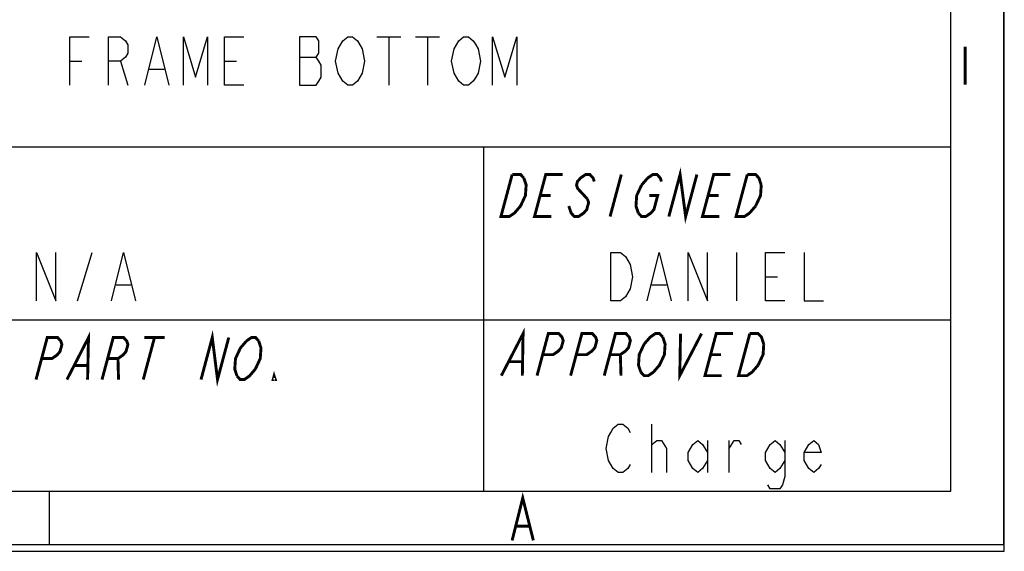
# Model space of a CAD drawing. Header units: millimetres. Extents: x 0 to 420, y 0 to 297.
# Tile 8 of 16: x 369 to 420, y 0 to 27. Entities that reach past the tile are written whole.
import ezdxf

# ---------------------------------------------------------------- set-up
doc = ezdxf.new("R2010")
doc.units = ezdxf.units.MM
doc.header["$LTSCALE"] = 23.1
doc.layers.get('0').update_dxf_attribs({"linetype": 'CONTINUOUS'})

msp = doc.modelspace()

# ---------------------------------------------------------------- linework, layer by layer
at = {"color": 7, "linetype": 'CONTINUOUS', "true_color": 0xf5f5f5}
for p, q in [((419.978, 0.358), (419.978, 296.671)), ((420, 0), (420, 297)), ((417.234, 3.102), (417.234, 293.928)), ((387.527, 26.588), (388.777, 26.588)), ((388.152, 26.588), (388.152, 24.088)), ((389.527, 26.588), (390.777, 26.588)), ((390.152, 26.588), (390.152, 24.088)), ((383.527, 25.547), (384.402, 25.547)), ((371.652, 25.338), (372.277, 25.338)), ((374.277, 25.338), (374.652, 24.088)), ((379.652, 25.338), (380.277, 25.338)), ((375.777, 24.922), (376.527, 24.922)), ((234.756, 20.911), (417.234, 20.911)), ((393.049, 20.911), (393.049, 3.102)), ((372.052, 12.944), (372.802, 15.444)), ((406.142, 15.444), (406.142, 12.944)), ((374.052, 13.778), (374.802, 13.778)), ((401.767, 13.778), (402.517, 13.778)), ((407.642, 14.194), (408.267, 14.194)), ((234.756, 11.955), (417.234, 11.955)), ((401.767, 4.065), (401.767, 6.565)), ((404.642, 5.732), (404.642, 4.065)), ((405.767, 4.065), (405.767, 5.732)), ((2.782, 3.102), (417.234, 3.102)), ((370.592, 0.358), (370.592, 3.102)), ((406.817, 3.108), (407.704, 3.108)), ((407.182, 3.108), (408.037, 3.108)), ((0, 0), (420, 0)), ((0.038, 0.358), (419.978, 0.358))]:
    msp.add_line(p, q, dxfattribs=at)
for points in [[(371.652, 24.088), (371.652, 26.588), (372.652, 26.588)], [(373.652, 24.088), (373.652, 26.588), (374.277, 26.588), (374.527, 26.38), (374.652, 26.172), (374.652, 25.755), (374.527, 25.547), (374.277, 25.338), (373.652, 25.338)], [(375.527, 24.088), (376.152, 26.588), (376.777, 24.088)], [(377.527, 24.088), (377.527, 26.588), (378.152, 24.505), (378.777, 26.588), (378.777, 24.088)], [(380.652, 24.088), (379.652, 24.088), (379.652, 26.588), (380.652, 26.588)], [(383.527, 26.588), (383.527, 24.088), (384.402, 24.088), (384.527, 24.297), (384.652, 24.505), (384.652, 25.13), (384.527, 25.338), (384.402, 25.547), (384.527, 25.755), (384.527, 26.38), (384.402, 26.588), (383.527, 26.588)], [(386.652, 24.505), (386.527, 24.297), (386.277, 24.088), (386.027, 24.088), (385.777, 24.297), (385.652, 24.505), (385.527, 24.713), (385.402, 25.338), (385.527, 25.963), (385.652, 26.172), (385.777, 26.38), (386.027, 26.588), (386.277, 26.588), (386.527, 26.38), (386.652, 26.172), (386.777, 25.963), (386.902, 25.338), (386.777, 24.713), (386.652, 24.505)], [(392.652, 24.505), (392.527, 24.297), (392.277, 24.088), (392.027, 24.088), (391.777, 24.297), (391.652, 24.505), (391.527, 24.713), (391.402, 25.338), (391.527, 25.963), (391.652, 26.172), (391.777, 26.38), (392.027, 26.588), (392.277, 26.588), (392.527, 26.38), (392.652, 26.172), (392.777, 25.963), (392.902, 25.338), (392.777, 24.713), (392.652, 24.505)], [(393.527, 24.088), (393.527, 26.588), (394.152, 24.505), (394.777, 26.588), (394.777, 24.088)], [(369.927, 12.944), (369.927, 15.444), (370.927, 12.944), (370.927, 15.444)], [(373.802, 12.944), (374.427, 15.444), (375.052, 12.944)], [(399.642, 15.444), (400.142, 15.444), (400.392, 15.236), (400.517, 15.028), (400.642, 14.819), (400.767, 14.194), (400.642, 13.569), (400.517, 13.361), (400.392, 13.153), (400.142, 12.944), (399.642, 12.944), (399.642, 15.444)], [(401.517, 12.944), (402.142, 15.444), (402.767, 12.944)], [(403.642, 12.944), (403.642, 15.444), (404.642, 12.944), (404.642, 15.444)], [(408.642, 12.944), (407.642, 12.944), (407.642, 15.444), (408.642, 15.444)], [(409.642, 15.444), (409.642, 12.944), (410.642, 12.944)], [(400.642, 4.482), (400.517, 4.273), (400.267, 4.065), (400.017, 4.065), (399.767, 4.273), (399.642, 4.482), (399.517, 4.69), (399.392, 5.315), (399.517, 5.94), (399.642, 6.148), (399.767, 6.357), (400.017, 6.565), (400.267, 6.565), (400.517, 6.357), (400.642, 6.148)], [(401.767, 5.315), (401.767, 5.523), (402.017, 5.732), (402.142, 5.732), (402.267, 5.732), (402.517, 5.315), (402.517, 4.065)], [(404.642, 4.69), (404.392, 4.273), (404.142, 4.065), (403.892, 4.273), (403.642, 4.69), (403.642, 5.107), (403.892, 5.523), (404.142, 5.732), (404.392, 5.523), (404.642, 5.107)], [(405.767, 5.315), (406.017, 5.732), (406.267, 5.732), (406.392, 5.523)], [(408.642, 4.69), (408.392, 4.273), (408.142, 4.065), (407.892, 4.273), (407.642, 4.69), (407.642, 5.107), (407.892, 5.523), (408.142, 5.732), (408.392, 5.523), (408.642, 5.107)], [(408.642, 5.732), (408.642, 3.857), (408.517, 3.44), (408.392, 3.232), (407.892, 3.232), (407.767, 3.44)], [(410.517, 4.482), (410.392, 4.273), (410.142, 4.065), (409.892, 4.273), (409.642, 4.69), (409.642, 5.107), (409.892, 5.523), (410.142, 5.732), (410.392, 5.523), (410.517, 5.107), (409.642, 5.107)]]:
    msp.add_lwpolyline(points, dxfattribs=at)
at = {"color": 7, "linetype": 'CONTINUOUS', "true_color": 0xf5f5f5, "const_width": 0.15}
for points in [[(417.97, 26.09), (417.97, 24.114)], [(395.14, 19.293), (395.26, 18.931), (395.223, 18.388), (394.969, 17.845), (394.812, 17.664), (394.655, 17.483), (394.389, 17.302), (393.955, 17.302), (394.537, 19.474)], [(394.537, 19.474), (394.971, 19.474), (395.14, 19.293)], [(396.561, 17.302), (395.692, 17.302), (396.274, 19.474), (397.143, 19.474)], [(398.784, 19.112), (398.724, 19.293), (398.555, 19.474), (398.338, 19.474), (398.072, 19.293), (397.915, 19.112), (397.867, 18.931), (397.927, 18.75), (398.095, 18.569), (398.433, 18.207)], [(400.184, 19.474), (399.602, 17.302)], [(401.233, 18.931), (401.548, 19.293), (401.813, 19.474), (402.031, 19.474), (402.199, 19.293), (402.259, 19.112)], [(402.643, 17.302), (403.225, 19.474), (403.512, 17.302), (404.094, 19.474)], [(405.25, 17.302), (404.381, 17.302), (404.963, 19.474), (405.832, 19.474)], [(407.133, 17.845), (406.819, 17.483), (406.553, 17.302), (406.119, 17.302), (406.701, 19.474)], [(406.701, 19.474), (407.135, 19.474), (407.304, 19.293), (407.424, 18.931)], [(401.063, 17.483), (400.942, 17.845), (400.979, 18.388), (401.233, 18.931)], [(407.424, 18.931), (407.387, 18.388), (407.133, 17.845)], [(395.983, 18.388), (396.526, 18.388)], [(401.631, 18.388), (402.065, 18.388), (401.871, 17.664), (401.714, 17.483), (401.449, 17.302), (401.231, 17.302), (401.063, 17.483)], [(404.672, 18.388), (405.215, 18.388)], [(398.433, 18.207), (398.493, 18.026), (398.396, 17.664), (398.239, 17.483), (397.973, 17.302), (397.756, 17.302), (397.587, 17.483), (397.467, 17.845)], [(371.501, 8.876), (372.616, 11.049), (372.568, 8.876)], [(378.437, 8.876), (379.019, 11.049), (379.291, 8.876), (379.873, 11.049)], [(393.977, 9.079), (395.102, 11.251), (395.063, 9.079)], [(395.823, 9.079), (396.405, 11.251), (396.948, 11.251), (397.117, 11.07), (397.177, 10.889), (397.08, 10.527), (396.923, 10.346), (396.657, 10.165), (396.114, 10.165)], [(397.561, 9.079), (398.143, 11.251), (398.686, 11.251), (398.855, 11.07), (398.915, 10.889), (398.818, 10.527), (398.661, 10.346), (398.395, 10.165), (397.852, 10.165)], [(399.299, 9.079), (399.881, 11.251), (400.424, 11.251), (400.593, 11.07), (400.653, 10.889), (400.556, 10.527), (400.399, 10.346), (400.133, 10.165), (399.59, 10.165)], [(401.364, 10.708), (401.679, 11.07), (401.944, 11.251), (402.162, 11.251), (402.33, 11.07)], [(403.248, 11.251), (403.209, 9.079), (404.334, 11.251)], [(405.381, 9.079), (404.512, 9.079), (405.094, 11.251), (405.963, 11.251)], [(407.264, 9.622), (406.95, 9.26), (406.684, 9.079), (406.25, 9.079), (406.832, 11.251)], [(406.832, 11.251), (407.266, 11.251), (407.435, 11.07), (407.555, 10.708)], [(369.9, 8.876), (370.482, 11.049), (371.016, 11.049), (371.181, 10.868), (371.239, 10.686), (371.142, 10.324), (370.987, 10.143), (370.725, 9.962), (370.191, 9.962)], [(373.315, 8.876), (373.897, 11.049), (374.431, 11.049), (374.595, 10.868), (374.654, 10.686), (374.557, 10.324), (374.401, 10.143), (374.14, 9.962), (373.606, 9.962)], [(376.031, 11.049), (375.449, 8.876)], [(375.498, 11.049), (376.565, 11.049)], [(380.3, 9.057), (380.183, 9.419), (380.222, 9.962), (380.474, 10.505), (380.785, 10.868)], [(380.785, 10.868), (381.046, 11.049), (381.26, 11.049), (381.425, 10.868)], [(381.425, 10.868), (381.541, 10.505), (381.502, 9.962), (381.25, 9.419)], [(401.194, 9.26), (401.073, 9.622), (401.11, 10.165), (401.364, 10.708)], [(402.33, 11.07), (402.45, 10.708), (402.414, 10.165), (402.159, 9.622), (402.002, 9.441)], [(407.555, 10.708), (407.518, 10.165), (407.264, 9.622)], [(400.133, 10.165), (400.168, 9.079)], [(404.803, 10.165), (405.346, 10.165)], [(374.14, 9.962), (374.169, 8.876)], [(394.388, 9.803), (395.04, 9.803)], [(371.908, 9.6), (372.549, 9.6)], [(381.25, 9.419), (380.94, 9.057), (380.678, 8.876), (380.464, 8.876), (380.3, 9.057)], [(382.278, 8.876), (382.172, 8.876), (382.22, 9.057), (382.278, 8.876)], [(402.002, 9.441), (401.845, 9.26), (401.579, 9.079), (401.362, 9.079), (401.194, 9.26)], [(394.534, 0.562), (395.083, 2.757), (395.632, 0.562)], [(394.754, 1.294), (395.412, 1.294)]]:
    msp.add_lwpolyline(points, dxfattribs=at)

doc.saveas('drawing.dxf')
